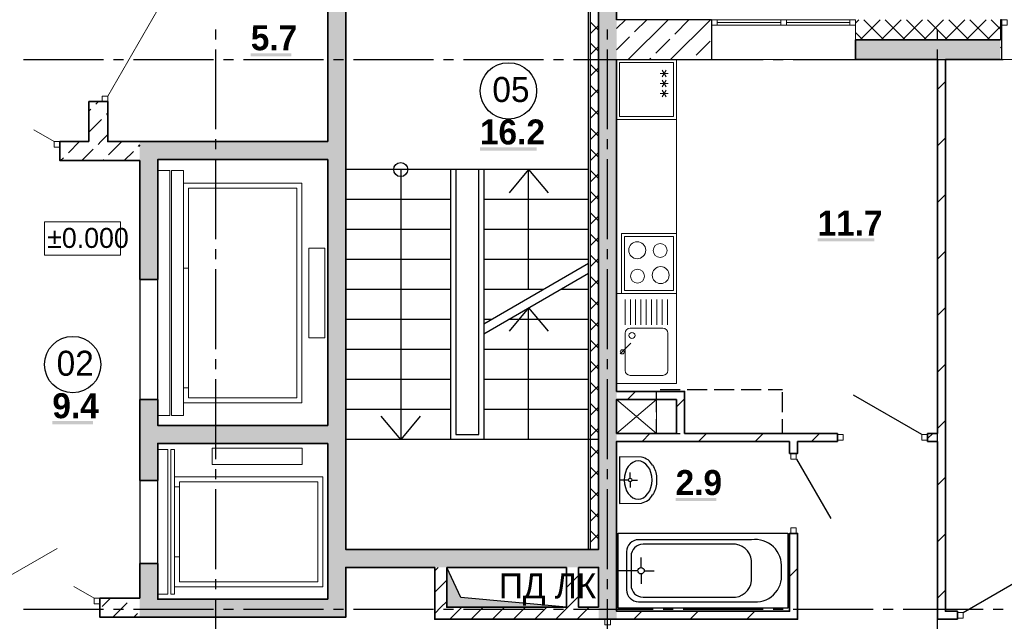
# Model space of a CAD drawing. Header units: millimetres. Extents: x 259029 to 2494469, y -731578 to -57567.
# Tile 224 of 252: x 495024 to 504874, y -604767 to -598747. Entities that reach past the tile are written whole.
import ezdxf

# ---------------------------------------------------------------- set-up
doc = ezdxf.new("R2010")
doc.units = ezdxf.units.MM
for name, color, linetype in [('PDF _Геометрия', 7, 'Continuous'), ('PDF _Сплошная заливка', 7, 'Continuous'), ('PDF _Текст', 7, 'Continuous')]:
    doc.layers.add(name, color=color, linetype=linetype)
doc.layers.add('Выноски', color=20, linetype='Continuous', lineweight=20)
doc.styles.add('PDF Century Gothic', font='GOTHIC.TTF')
doc.styles.add('PDF Century Gothic Bold', font='GOTHICB.TTF')
doc.styles.add('ГОСТ', font='GOST_Common.ttf')

msp = doc.modelspace()

# ---------------------------------------------------------------- hatches: boundary and pattern name
at = {"layer": 'PDF _Сплошная заливка', "true_color": 0xf1f1f1, "transparency": 33554559}
msp.add_hatch(color=7, dxfattribs=at).paths.add_polyline_path([(500815.7, -597127.5), (500815.7, -604747.5), (500995.7, -604747.5), (500995.7, -602547.5), (500995.5, -602547.5), (500995.5, -602467.5), (500995.7, -602467.5), (500995.7, -597127.5)])

# ---------------------------------------------------------------- linework, layer by layer
at = {"layer": 'PDF _Геометрия', "lineweight": 35}
for points in [[(500995.6, -598747.5), (500995.6, -597127.5), (500815.6, -597127.5)], [(498105.6, -597377.5), (498105.6, -599967.5)], [(500815.6, -597377.5), (500815.6, -604047.5), (498285.6, -604047.5), (498285.6, -597377.5)], [(504835.5, -598947.5), (503385.5, -598947.5), (503385.5, -599147.5), (504205.5, -599147.5)], [(501675.6, -602887.5), (501675.6, -602547.5), (501675.6, -602467.5), (500995.6, -602467.5), (500995.6, -599147.5)], [(504205.5, -599147.5), (504205.5, -602387.5), (504205.5, -602887.5)], [(504405.5, -604667.5), (504285.5, -604667.5), (504285.5, -599147.5)], [(504285.5, -599147.5), (504835.5, -599147.5)], [(504205.7, -599445.6), (504285.7, -599365.6)], [(498105.6, -599967.5), (496225.6, -599967.5)], [(504205.7, -600011.3), (504285.7, -599931.3)], [(498105.6, -600147.5), (496405.6, -600147.5), (496405.6, -601347.5), (496225.6, -601347.5)], [(496225.6, -600157.5), (496225.6, -601347.5)], [(498105.6, -600147.5), (498105.6, -602807.5)], [(504205.7, -600577), (504285.7, -600497)], [(504205.7, -601142.7), (504285.7, -601062.7)], [(504205.7, -601708.4), (504285.7, -601628.4)], [(504205.7, -602274.1), (504285.7, -602194.1)], [(496225.6, -602547.5), (496405.6, -602547.5)], [(496225.6, -602547.5), (496225.6, -603357.5)], [(498105.6, -602807.5), (496405.6, -602807.5), (496405.6, -602547.5)], [(501103.9, -602547.5), (501183.9, -602467.5)], [(501595.7, -602621.3), (501669.6, -602547.5), (501675.7, -602541.3)], [(504205.7, -602839.7), (504285.7, -602759.7)], [(501249.6, -602967.5), (501329.6, -602887.5)], [(503205.5, -602887.5), (501675.6, -602887.5)], [(501815.3, -602967.5), (501895.2, -602887.5)], [(502380.9, -602967.5), (502460.9, -602887.5)], [(502946.6, -602967.5), (503026.6, -602887.5)], [(503205.5, -602887.5), (503205.5, -602967.5)], [(504105.5, -602967.5), (504105.5, -602887.5)], [(504205.5, -602887.5), (504105.5, -602887.5)], [(504105.7, -602939.7), (504158, -602887.5)], [(498105.6, -602987.5), (496405.6, -602987.5), (496405.6, -603357.5), (496225.6, -603357.5)], [(498105.6, -602987.5), (498105.6, -604547.5)], [(502725.5, -602967.5), (500995.6, -602967.5), (500995.6, -604667.5), (502725.5, -604667.5), (502725.5, -603887.5), (502805.6, -603887.5), (502805.6, -604747.5), (502725.5, -604747.5), (501000.6, -604747.5), (500995.6, -604747.5), (500815.6, -604747.5)], [(502805.6, -602967.5), (502805.6, -603087.5), (502725.5, -603087.5), (502725.5, -602967.5)], [(502805.6, -602967.5), (503205.5, -602967.5)], [(504105.5, -602967.5), (504205.5, -602967.5)], [(504205.5, -602967.5), (504205.5, -604667.5), (504205.5, -604747.5), (504405.5, -604747.5)], [(504205.7, -603405.4), (504285.7, -603325.4)], [(504205.7, -603971.1), (504285.7, -603891.1)], [(496225.6, -604187.5), (496405.6, -604187.5)], [(496225.6, -604187.5), (496225.6, -604537.5)], [(498105.6, -604547.5), (496405.6, -604547.5), (496405.6, -604187.5)], [(498105.6, -604727.5), (498285.6, -604727.5), (498285.6, -604227.5), (499175.6, -604227.5)], [(499295.6, -604227.5), (500495.6, -604227.5)], [(500615.6, -604227.5), (500815.6, -604227.5), (500815.6, -604627.5)], [(502725.7, -604319.7), (502782.4, -604263.1), (502805.7, -604239.7)], [(504205.7, -604536.8), (504285.7, -604456.8)], [(501166.6, -604747.5), (501246.6, -604667.5)], [(501732.3, -604747.5), (501812.3, -604667.5)], [(502298, -604747.5), (502378, -604667.5)], [(504405.5, -604667.5), (504405.5, -604747.5)], [(496225.6, -604727.5), (496405.6, -604727.5), (498105.6, -604727.5)]]:
    msp.add_lwpolyline(points, dxfattribs=at)
at = {"layer": 'PDF _Геометрия', "lineweight": 25}
for points in [[(500715.7, -604047.5), (500715.7, -597377.5)], [(500735.7, -604047.5), (500735.7, -597377.5)], [(496985.7, -598944.4), (496985.7, -598844.4)], [(500905.7, -598944.4), (500905.7, -598844.4)], [(504205.7, -598944.4), (504205.7, -598844.4)], [(496985.7, -599844.4), (496985.7, -599044.4)], [(500905.7, -599844.4), (500905.7, -599044.4)], [(504205.7, -599844.4), (504205.7, -599044.4)], [(495062.7, -599147.5), (495862.7, -599147.5)], [(495962.7, -599147.5), (496062.7, -599147.5)], [(496162.7, -599147.5), (496962.7, -599147.5)], [(497062.7, -599147.5), (497162.7, -599147.5)], [(497262.7, -599147.5), (498062.7, -599147.5)], [(498162.7, -599147.5), (498262.7, -599147.5)], [(498362.7, -599147.5), (499162.7, -599147.5)], [(499262.7, -599147.5), (499362.7, -599147.5)], [(499462.7, -599147.5), (500262.7, -599147.5)], [(500362.7, -599147.5), (500462.7, -599147.5)], [(500562.7, -599147.5), (501362.7, -599147.5)], [(501462.7, -599147.5), (501562.7, -599147.5)], [(501662.7, -599147.5), (502462.7, -599147.5)], [(502562.7, -599147.5), (502662.7, -599147.5)], [(502762.7, -599147.5), (503562.7, -599147.5)], [(503662.7, -599147.5), (503762.7, -599147.5)], [(503862.7, -599147.5), (504662.7, -599147.5)], [(504762.7, -599147.5), (504862.7, -599147.5)], [(496985.7, -600044.4), (496985.7, -599944.4)], [(500905.7, -600044.4), (500905.7, -599944.4)], [(504205.7, -600044.4), (504205.7, -599944.4)], [(496985.7, -600944.4), (496985.7, -600144.4)], [(500905.7, -600944.4), (500905.7, -600144.4)], [(504205.7, -600944.4), (504205.7, -600144.4)], [(500715.7, -600247.5), (498285.7, -600247.5)], [(498835.7, -600247.5), (498835.7, -602947.5)], [(499335.7, -602947.5), (499335.7, -600247.5)], [(499385.7, -600247.5), (499385.7, -602897.5), (499615.7, -602897.5), (499615.7, -600247.5)], [(499665.7, -600247.5), (499665.7, -602947.5)], [(500115.7, -601447.5), (500115.7, -600247.5), (499919.7, -600481.1)], [(500115.7, -600247.5), (500311.8, -600481.1)], [(499335.7, -600547.5), (498285.7, -600547.5)], [(500715.7, -600547.5), (499665.7, -600547.5)], [(499335.7, -600847.5), (498285.7, -600847.5)], [(500715.7, -600847.5), (499665.7, -600847.5)], [(496985.7, -601144.4), (496985.7, -601044.4)], [(500905.7, -601144.4), (500905.7, -601044.4)], [(504205.7, -601144.4), (504205.7, -601044.4)], [(499335.7, -601147.5), (498285.7, -601147.5)], [(500715.7, -601147.5), (499665.7, -601147.5)], [(496985.7, -602044.4), (496985.7, -601244.4)], [(499665.7, -601790.9), (500715.7, -601184.7)], [(500905.7, -602044.4), (500905.7, -601244.4)], [(504205.7, -602044.4), (504205.7, -601244.4)], [(496225.6, -601347.5), (496225.6, -602547.5)], [(496405.6, -602547.5), (496405.6, -601347.5)], [(499665.7, -601890.9), (500715.7, -601284.7)], [(499335.7, -601447.5), (498285.7, -601447.5)], [(500260.6, -601447.5), (499665.7, -601447.5)], [(500715.7, -601447.5), (500433.8, -601447.5)], [(500115.7, -602947.5), (500115.7, -601631.1), (499919.7, -601864.8)], [(500115.7, -601631.1), (500311.8, -601864.8)], [(499335.7, -601747.5), (498285.7, -601747.5)], [(499741, -601747.5), (499665.7, -601747.5)], [(500715.7, -601747.5), (499914.2, -601747.5)], [(499335.7, -602047.5), (498285.7, -602047.5)], [(500715.7, -602047.5), (499665.7, -602047.5)], [(496985.7, -602244.4), (496985.7, -602144.4)], [(500905.7, -602244.4), (500905.7, -602144.4)], [(504205.7, -602244.4), (504205.7, -602144.4)], [(496985.7, -603144.4), (496985.7, -602344.4)], [(499335.7, -602347.5), (498285.7, -602347.5)], [(500715.7, -602347.5), (499665.7, -602347.5)], [(500905.7, -603144.4), (500905.7, -602344.4)], [(504205.7, -603144.4), (504205.7, -602344.4)], [(501432.7, -602447.5), (501632.7, -602447.5)], [(501702.7, -602447.5), (501902.7, -602447.5)], [(501972.7, -602447.5), (502172.7, -602447.5)], [(502242.7, -602447.5), (502442.7, -602447.5)], [(502512.7, -602447.5), (502655.7, -602447.5)], [(501395.7, -602674.4), (501395.7, -602474.4)], [(502655.7, -602674.4), (502655.7, -602474.4)], [(504049.5, -602899.5), (503367.1, -602505.5)], [(499335.7, -602647.5), (498285.7, -602647.5)], [(499031.8, -602713.9), (498835.7, -602947.5), (498639.7, -602713.9)], [(500715.7, -602647.5), (499665.7, -602647.5)], [(501395.7, -602887.5), (501395.7, -602744.4)], [(502512.7, -602887.5), (502655.7, -602887.5), (502655.7, -602744.4)], [(501432.7, -602887.5), (501632.7, -602887.5)], [(501702.7, -602887.5), (501902.7, -602887.5)], [(501972.7, -602887.5), (502172.7, -602887.5)], [(502242.7, -602887.5), (502442.7, -602887.5)], [(500815.7, -602947.5), (498285.7, -602947.5)], [(501244.1, -603123.6), (501023.6, -603120.2), (501023.6, -603587.9)], [(502793.7, -603143.5), (503137.7, -603739.3)], [(496985.7, -603344.4), (496985.7, -603244.4)], [(500905.7, -603344.4), (500905.7, -603244.4)], [(501130.8, -603336.8), (501130.8, -603280.1)], [(504205.7, -603344.4), (504205.7, -603244.4)], [(496225.6, -603357.5), (496225.6, -604187.5)], [(496405.6, -604187.5), (496405.6, -603357.5)], [(501113.6, -603354), (501023.6, -603354)], [(501130.8, -603371.2), (501130.8, -603427.9)], [(501148, -603354), (501204.7, -603354)], [(496985.7, -604244.4), (496985.7, -603444.4)], [(500905.7, -604244.4), (500905.7, -603444.4)], [(504205.7, -604244.4), (504205.7, -603444.4)], [(501023.6, -603587.9), (501244.1, -603584.5)], [(501010.2, -604636.3), (501010.2, -603886.3), (502710.2, -603886.3), (502710.2, -604636.3)], [(501240.2, -604229.3), (501240.2, -604129.3)], [(500495.7, -604627.5), (499295.7, -604627.5), (499295.7, -604227.5), (500495.7, -604227.5), (500495.7, -604627.5), (499438.3, -604527.9), (499295.7, -604227.5)], [(501208.2, -604261.3), (501010.2, -604261.3)], [(501240.2, -604293.3), (501240.2, -604393.3)], [(501272.2, -604261.3), (501372.2, -604261.3)], [(504461.5, -604679.5), (505144, -604285.5)], [(496985.7, -604444.4), (496985.7, -604344.4)], [(500905.7, -604444.4), (500905.7, -604344.4)], [(504205.7, -604444.4), (504205.7, -604344.4)], [(496985.7, -605344.4), (496985.7, -604544.4)], [(500905.7, -605344.4), (500905.7, -604544.4)], [(504205.7, -605344.4), (504205.7, -604544.4)], [(495062.7, -604647.5), (495862.7, -604647.5)], [(495962.7, -604647.5), (496062.7, -604647.5)], [(496162.7, -604647.5), (496962.7, -604647.5)], [(497062.7, -604647.5), (497162.7, -604647.5)], [(497262.7, -604647.5), (498062.7, -604647.5)], [(498162.7, -604647.5), (498262.7, -604647.5)], [(498362.7, -604647.5), (499162.7, -604647.5)], [(499262.7, -604647.5), (499362.7, -604647.5)], [(499462.7, -604647.5), (500262.7, -604647.5)], [(500362.7, -604647.5), (500462.7, -604647.5)], [(500562.7, -604647.5), (501362.7, -604647.5)], [(502710.2, -604636.3), (501010.2, -604636.3)], [(501462.7, -604647.5), (501562.7, -604647.5)], [(501662.7, -604647.5), (502462.7, -604647.5)], [(502562.7, -604647.5), (502662.7, -604647.5)], [(502762.7, -604647.5), (503562.7, -604647.5)], [(503662.7, -604647.5), (503762.7, -604647.5)], [(503862.7, -604647.5), (504662.7, -604647.5)], [(504762.7, -604647.5), (504862.7, -604647.5)]]:
    msp.add_lwpolyline(points, dxfattribs=at)
at = {"layer": 'PDF _Геометрия', "lineweight": 13}
for points in [[(495905.7, -599511.5), (496405.5, -598645.9)], [(500815.7, -598850.9), (500735.7, -598770.9)], [(500735.7, -598885.1), (500815.7, -598805.1)], [(502001.7, -598747.5), (503329.7, -598747.5)], [(502001.7, -598775.5), (502637.7, -598775.5)], [(502001.7, -598803.5), (503329.7, -598803.5)], [(502693.7, -598775.5), (503329.7, -598775.5)], [(503385.5, -598947.5), (503385.5, -598747.5)], [(503385.7, -598780.7), (503419, -598747.5)], [(503431.1, -598947.5), (503631.1, -598747.5)], [(503670, -598947.5), (503470, -598747.5)], [(503643.2, -598947.5), (503843.2, -598747.5)], [(503882.1, -598947.5), (503682.1, -598747.5)], [(503855.4, -598947.5), (504055.4, -598747.5)], [(504094.3, -598947.5), (503894.3, -598747.5)], [(504067.5, -598947.5), (504267.5, -598747.5)], [(504306.4, -598947.5), (504106.4, -598747.5)], [(504279.6, -598947.5), (504479.6, -598747.5)], [(504518.5, -598947.5), (504318.5, -598747.5)], [(504491.7, -598947.5), (504691.7, -598747.5)], [(504730.7, -598947.5), (504530.7, -598747.5)], [(504836, -598840.7), (504742.8, -598747.5)], [(503457.9, -598947.5), (503385.7, -598875.4)], [(504703.9, -598947.5), (504836, -598815.4)], [(500815.7, -599063.1), (500735.7, -598983.1)], [(500735.7, -599097.3), (500815.7, -599017.3)], [(500815.7, -599275.2), (500735.7, -599195.2)], [(501595.7, -602387.5), (501595.7, -599147.5)], [(501945.6, -599147.5), (503385.5, -599147.5)], [(504845.5, -599147.5), (507045.5, -599147.5)], [(500735.7, -599309.4), (500815.7, -599229.4)], [(501431.7, -599285.7), (501511.7, -599285.7)], [(501451.7, -599251.1), (501491.7, -599320.4)], [(501491.7, -599251.1), (501451.7, -599320.4)], [(501431.7, -599385.7), (501511.7, -599385.7)], [(501451.7, -599351.1), (501491.7, -599420.4)], [(501491.7, -599351.1), (501451.7, -599420.4)], [(500815.7, -599487.3), (500735.7, -599407.3)], [(500735.7, -599521.5), (500815.7, -599441.5)], [(501431.7, -599485.7), (501511.7, -599485.7)], [(501451.7, -599451.1), (501491.7, -599520.4)], [(501491.7, -599451.1), (501451.7, -599520.4)], [(500815.7, -599699.5), (500735.7, -599619.5)], [(500735.7, -599733.7), (500815.7, -599653.7)], [(495369.6, -599967.5), (495163.9, -599848.8)], [(500815.7, -599911.6), (500735.7, -599831.6)], [(500735.7, -599945.8), (500815.7, -599865.8)], [(500815.7, -600123.7), (500735.7, -600043.7)], [(500735.7, -600157.9), (500815.7, -600077.9)], [(496405.7, -602707.5), (496525.7, -602707.5), (496525.7, -600257.5), (496405.7, -600257.5)], [(500815.7, -600335.9), (500735.7, -600255.9)], [(500735.7, -600370), (500815.7, -600290)], [(500815.7, -600548), (500735.7, -600468)], [(500735.7, -600582.2), (500815.7, -600502.2)], [(500815.7, -600760.1), (500735.7, -600680.1)], [(500735.7, -600794.3), (500815.7, -600714.3)], [(500815.7, -600972.3), (500735.7, -600892.3)], [(500735.7, -601006.4), (500815.7, -600926.4)], [(501045.7, -601487.5), (501045.7, -600887.5), (501595.7, -600887.5), (501595.7, -601487.5)], [(500815.7, -601184.4), (500735.7, -601104.4)], [(500735.7, -601218.6), (500815.7, -601138.6)], [(496713.7, -601232.5), (496663.7, -601232.5)], [(500815.7, -601396.5), (500735.7, -601316.5)], [(500735.7, -601430.7), (500815.7, -601350.7)], [(500815.7, -601608.7), (500735.7, -601528.7)], [(500735.7, -601642.8), (500815.7, -601562.8)], [(501045.7, -601487.5), (501595.7, -601487.5)], [(501080.3, -601800), (501080.3, -601547.5)], [(501133.3, -601800), (501133.3, -601547.5)], [(501186.2, -601800), (501186.2, -601547.5)], [(501239.2, -601800), (501239.2, -601547.5)], [(501292.1, -601800), (501292.1, -601547.5)], [(501345.1, -601800), (501345.1, -601547.5)], [(501398, -601800), (501398, -601547.5)], [(501450.9, -601800), (501450.9, -601547.5)], [(501503.9, -601800), (501503.9, -601547.5)], [(500815.7, -601820.8), (500735.7, -601740.8)], [(500735.7, -601855), (500815.7, -601775)], [(500815.7, -602032.9), (500735.7, -601952.9)], [(500735.7, -602067.1), (500815.7, -601987.1)], [(501031.2, -602091.8), (501138.2, -601984.8)], [(500815.7, -602245), (500735.7, -602165)], [(500735.7, -602279.2), (500815.7, -602199.2)], [(496713.7, -602432.5), (496663.7, -602432.5)], [(500815.7, -602457.2), (500735.7, -602377.2)], [(500735.7, -602491.4), (500815.7, -602411.4)], [(500815.7, -602669.3), (500735.7, -602589.3)], [(500735.7, -602703.5), (500815.7, -602623.5)], [(500815.7, -602881.4), (500735.7, -602801.4)], [(500735.7, -602915.6), (500815.7, -602835.6)], [(500815.7, -603093.6), (500735.7, -603013.6)], [(496405.7, -603047.5), (496505.7, -603047.5), (496505.7, -604497.5), (496405.7, -604497.5)], [(500735.7, -603127.8), (500815.7, -603047.8)], [(500815.7, -603305.7), (500735.7, -603225.7)], [(496572.7, -604422.5), (498056.7, -604422.5), (498056.7, -603322.5), (496572.7, -603322.5)], [(500735.7, -603339.9), (500815.7, -603259.9)], [(496572.7, -603422.5), (496622.7, -603422.5)], [(500815.7, -603517.8), (500735.7, -603437.8)], [(500735.7, -603552), (500815.7, -603472)], [(500815.7, -603730), (500735.7, -603650)], [(500735.7, -603764.2), (500815.7, -603684.2)], [(500815.7, -603942.1), (500735.7, -603862.1)], [(500735.7, -603976.3), (500815.7, -603896.3)], [(494531.6, -604537.5), (495397.2, -604037.8)], [(496572.7, -604122.5), (496622.7, -604122.5)], [(495769.6, -604537.5), (495563.9, -604418.7)]]:
    msp.add_lwpolyline(points, dxfattribs=at)
at = {"layer": 'PDF _Геометрия', "color": 9, "lineweight": 25, "true_color": 0xc8c8a0}
for points in [[(501945.6, -598747.5), (500995.6, -598747.5)], [(500995.7, -598837.3), (501085.5, -598747.5)], [(501109.8, -599147.5), (501509.8, -598747.5)], [(501174.7, -598870.5), (501297.6, -598747.5)], [(501534, -599147.5), (501934, -598747.5)], [(501577.7, -598891.7), (501719.1, -598750.2)], [(501945.6, -598747.5), (501945.6, -598803.5), (501945.6, -599147.5)], [(504845.5, -598747.5), (504835.5, -598747.5), (504835.5, -598947.5)], [(504845.5, -598747.5), (504845.5, -598803.5), (504845.5, -599147.5)], [(504835.7, -598815.6), (504845.7, -598805.6)], [(500995.7, -599049.4), (501125.2, -598920)], [(501386.8, -599082.6), (501528.2, -598941.2)], [(501789.9, -599103.8), (501931.3, -598962.4)], [(504835.7, -599027.8), (504845.7, -599017.8)], [(500995.6, -599147.5), (501945.6, -599147.5)], [(501321.9, -599147.5), (501337.3, -599132.1)], [(504835.5, -599147.5), (504845.5, -599147.5)]]:
    msp.add_lwpolyline(points, dxfattribs=at)
at = {"layer": 'PDF _Геометрия', "lineweight": 13}
for points in [[(501945.7, -598803.5), (502001.7, -598803.5), (502001.7, -598747.5), (501945.7, -598747.5)], [(502637.7, -598803.5), (502693.7, -598803.5), (502693.7, -598747.5), (502637.7, -598747.5)], [(503385.7, -598803.5), (503329.7, -598803.5), (503329.7, -598747.5), (503385.7, -598747.5)], [(504845.7, -598803.5), (504901.7, -598803.5), (504901.7, -598747.5), (504845.7, -598747.5)], [(501595.7, -599147.5), (500995.7, -599147.5), (500995.7, -599747.5), (501595.7, -599747.5)], [(501025.7, -599177.5), (501565.7, -599177.5), (501565.7, -599717.5), (501025.7, -599717.5)], [(495905.7, -599567.5), (495905.7, -599511.5), (495849.7, -599511.5), (495849.7, -599567.5)], [(495369.7, -599967.5), (495425.7, -599967.5), (495425.7, -600023.5), (495369.7, -600023.5)], [(496543.7, -600257.5), (496663.7, -600257.5), (496663.7, -602707.5), (496543.7, -602707.5)], [(497847.7, -600382.5), (496663.7, -600382.5), (496663.7, -602582.5), (497847.7, -602582.5)], [(496713.7, -602532.5), (497797.7, -602532.5), (497797.7, -600432.5), (496713.7, -600432.5)], [(501075.7, -600917.5), (501565.7, -600917.5), (501565.7, -601457.5), (501075.7, -601457.5)], [(497915.7, -601932.5), (498075.7, -601932.5), (498075.7, -601032.5), (497915.7, -601032.5)], [(500995.7, -601487.5), (500995.7, -602387.5), (501595.7, -602387.5), (501595.7, -601487.5)], [(503205.5, -602899.5), (503261.5, -602899.5), (503261.5, -602955.5), (503205.5, -602955.5)], [(504049.5, -602899.5), (504105.5, -602899.5), (504105.5, -602955.5), (504049.5, -602955.5)], [(496950.7, -603198.5), (497850.7, -603198.5), (497850.7, -603036.5), (496950.7, -603036.5)], [(496535.7, -603047.5), (496572.7, -603047.5), (496572.7, -604497.5), (496535.7, -604497.5)], [(502793.5, -603143.5), (502793.5, -603087.5), (502737.5, -603087.5), (502737.5, -603143.5)], [(498006.7, -603372.5), (496622.7, -603372.5), (496622.7, -604372.5), (498006.7, -604372.5)], [(502793.5, -603887.5), (502793.5, -603831.5), (502737.5, -603831.5), (502737.5, -603887.5)], [(495769.7, -604537.5), (495825.7, -604537.5), (495825.7, -604593.5), (495769.7, -604593.5)], [(504461.5, -604679.5), (504405.5, -604679.5), (504405.5, -604735.5), (504461.5, -604735.5)], [(500877.6, -604803.5), (500877.6, -604747.5), (500933.6, -604747.5), (500933.6, -604803.5)]]:
    msp.add_lwpolyline(points, close=True, dxfattribs=at)
at = {"layer": 'PDF _Геометрия', "color": 191, "lineweight": 35, "true_color": 0xc8aaf2}
for points in [[(495715.6, -599967.5), (495715.6, -599567.5), (495849.6, -599567.5), (495905.6, -599567.5), (495905.6, -599967.5), (496225.6, -599967.5)], [(495786.5, -599591.7), (495810.7, -599567.5)], [(495715.7, -599662.5), (495737, -599641.2)], [(495892.6, -599697.8), (495905.7, -599684.6)], [(495715.7, -599874.6), (495843.1, -599747.3)], [(496225.6, -600157.5), (495425.6, -600157.5), (495425.6, -600023.5), (495425.6, -599967.5)], [(495715.6, -599967.5), (495425.6, -599967.5)], [(495510.7, -600079.6), (495622.9, -599967.5)], [(495807.7, -599994.8), (495835, -599967.5), (495905.7, -599896.7)], [(495913.8, -600100.8), (496047.1, -599967.5)], [(495645, -600157.5), (495758.2, -600044.3)], [(496069.3, -600157.5), (496161.3, -600065.5)], [(496210.8, -600016), (496225.7, -600001)], [(495432.9, -600157.5), (495461.2, -600129.1)], [(495857.1, -600157.5), (495864.3, -600150.3)], [(496225.6, -604727.5), (495825.6, -604727.5), (495825.6, -604593.5), (495825.6, -604537.5), (496225.6, -604537.5)], [(495850.2, -604619.2), (495903.4, -604566), (495931.9, -604537.5)], [(495956.2, -604725.3), (496097.6, -604583.9)], [(496166.2, -604727.5), (496203.7, -604689.9)]]:
    msp.add_lwpolyline(points, dxfattribs=at)
at = {"layer": 'PDF _Геометрия', "lineweight": 18}
for points in [[(495271.4, -601102.4), (496032.9, -601102.4), (496032.9, -600769.1), (495271.4, -600769.1)], [(501395.7, -602887.5), (500995.7, -602887.5), (500995.7, -602547.5), (501395.7, -602547.5)]]:
    msp.add_lwpolyline(points, close=True, dxfattribs=at)
at = {"layer": 'PDF _Геометрия', "lineweight": 13}
msp.add_lwpolyline([(501507.8, -601884.6), (501507.8, -602256.7, -0.414208), (501457.8, -602306.7), (501130.3, -602306.7, -0.414208), (501080.3, -602256.7), (501080.3, -601884.6, -0.414208), (501130.3, -601834.6), (501457.8, -601834.6, -0.414208)], format="xyb", close=True, dxfattribs=at)
at = {"layer": 'PDF _Геометрия', "lineweight": 35}
msp.add_lwpolyline([(501595.6, -602547.5), (501595.6, -602887.5), (500995.6, -602887.5), (500995.6, -602547.5)], close=True, dxfattribs=at)
at = {"layer": 'PDF _Геометрия', "lineweight": 18}
for points in [[(500995.7, -602887.5), (501395.7, -602547.5)], [(500995.7, -602547.5), (501395.7, -602887.5)]]:
    msp.add_lwpolyline(points, dxfattribs=at)
at = {"layer": 'PDF _Геометрия', "lineweight": 25}
msp.add_lwpolyline([(501355.1, -603205.1, -0.139091), (501394.6, -603327.9), (501394.6, -603380.2, -0.139091), (501355.1, -603503)], format="xyb", dxfattribs=at)
for points in [[(502345.2, -603951.3), (501215.2, -603951.3, 0.414211), (501095.2, -604071.3), (501095.2, -604451.3, 0.414211), (501215.2, -604571.3), (502345.2, -604571.3, 0.491289), (502645.2, -604286.3), (502645.2, -604236.3, 0.479922)], [(501140.2, -604116.3), (501140.2, -604406.3, 0.414211), (501260.2, -604526.3), (502185.2, -604526.3, 0.408214), (502344.5, -604326.9), (502344.9, -604313.3), (502345.2, -604299.8), (502345.2, -604286.3), (502345.2, -604236.3), (502345.2, -604222.8), (502344.9, -604209.3), (502344.5, -604195.6, 0.408214), (502185.2, -603996.3), (501260.2, -603996.3, 0.414211)]]:
    msp.add_lwpolyline(points, format="xyb", close=True, dxfattribs=at)
at = {"layer": 'PDF _Геометрия', "color": 45, "lineweight": 35, "true_color": 0xaa8232}
for points in [[(499175.6, -604227.5), (499175.6, -604627.5), (499175.6, -604747.5), (500810.6, -604747.5), (500815.6, -604747.5)], [(499175.7, -604263.5), (499211.7, -604227.5)], [(500495.6, -604227.5), (500495.6, -604627.5), (499295.6, -604627.5), (499295.6, -604227.5)], [(500495.7, -604428.4), (500615.7, -604308.4)], [(500815.6, -604627.5), (500615.6, -604627.5), (500615.6, -604227.5)], [(499175.7, -604475.6), (499295.7, -604355.6)], [(499236, -604627.5), (499295.7, -604567.8)], [(500388.8, -604747.5), (500508.8, -604627.5), (500615.7, -604520.6)], [(499175.7, -604687.8), (499236, -604627.5)], [(499328.1, -604747.5), (499448.1, -604627.5)], [(499540.3, -604747.5), (499660.3, -604627.5)], [(499752.4, -604747.5), (499872.4, -604627.5)], [(499964.5, -604747.5), (500084.5, -604627.5)], [(500176.7, -604747.5), (500296.7, -604627.5)], [(500600.9, -604747.5), (500720.9, -604627.5)]]:
    msp.add_lwpolyline(points, dxfattribs=at)
at = {"layer": 'PDF _Геометрия', "lineweight": 25}
for centre, radius in [((499913.2, -599459.6), 281.9), ((498835.7, -600247.5), 70), ((495554.1, -602198.7), 281.9), ((501130.8, -603354), 17.2), ((501240.2, -604261.3), 32)]:
    msp.add_circle(centre, radius, dxfattribs=at)
at = {"layer": 'PDF _Геометрия', "lineweight": 13}
for centre, radius in [((501201.7, -601054.9), 84.8), ((501431, -601057.4), 70.1), ((501204.9, -601314.3), 70.1), ((501436.3, -601303.2), 84.8), ((501149.5, -601907.5), 30.1), ((501052, -602071), 20.7)]:
    msp.add_circle(centre, radius, dxfattribs=at)
at = {"layer": 'PDF _Геометрия', "lineweight": 25}
for points in [[(501355.1, -603205.1), (501333.3, -603164.5), (501292.7, -603134.6), (501244.1, -603123.6)], [(501211.1, -603161.9), (501134.3, -603161.9), (501072, -603247.9), (501072, -603354)], [(501350.1, -603354), (501350.1, -603247.9), (501287.8, -603161.9), (501211.1, -603161.9)], [(501072, -603354), (501072, -603460.2), (501134.3, -603546.2), (501211.1, -603546.2)], [(501211.1, -603546.2), (501287.8, -603546.2), (501350.1, -603460.2), (501350.1, -603354)], [(501244.1, -603584.5), (501292.7, -603573.5), (501333.3, -603543.6), (501355.1, -603503)]]:
    msp.add_open_spline(points, degree=3, dxfattribs=at)
at = {"layer": 'PDF _Сплошная заливка', "color": 7, "lineweight": 35, "true_color": 0xf1f1f1, "transparency": 33554559}
for points in [[(498105.7, -597127.5), (498105.7, -604727.5), (498285.7, -597127.5), (498285.7, -604727.5)], [(496225.7, -600147.5), (498105.7, -600147.5), (496225.7, -599967.5), (498105.7, -599967.5)], [(496405.7, -601347.5), (496405.7, -600147.5), (496225.7, -601347.5), (496225.7, -600147.5)], [(496405.7, -602547.5), (496225.7, -602547.5), (496405.7, -603357.5), (496225.7, -603357.5)], [(496405.7, -602987.5), (498105.7, -602987.5), (496405.7, -602807.5), (498105.7, -602807.5)], [(498285.7, -604227.5), (500815.7, -604227.5), (498285.7, -604047.5), (500815.7, -604047.5)], [(496405.7, -604727.5), (496405.7, -604187.5), (496225.7, -604727.5), (496225.7, -604187.5)], [(496405.7, -604727.5), (498105.7, -604727.5), (496405.7, -604547.5), (498105.7, -604547.5)]]:
    msp.add_solid(points, dxfattribs=at)
at = {"layer": 'PDF _Сплошная заливка', "color": 7, "lineweight": 25, "true_color": 0xf1f1f1, "transparency": 33554559}
msp.add_solid([(503385.7, -599147.5), (504835.7, -599147.5), (503385.7, -598947.5), (504835.7, -598947.5)], dxfattribs=at)
at = {"layer": 'PDF _Сплошная заливка', "lineweight": 25, "transparency": 33554559}
for points in [[(497335.6, -599114.1), (497741.6, -599114.1), (497335.6, -599082.8), (497741.6, -599082.8)], [(499627.8, -600056.9), (500196.4, -600056.9), (499627.8, -600025.6), (500196.4, -600025.6)], [(503006, -600965.8), (503574.5, -600965.8), (503006, -600934.4), (503574.5, -600934.4)], [(495350.3, -602796), (495756.4, -602796), (495350.3, -602764.7), (495756.4, -602764.7)], [(501585.8, -603564.6), (501991.9, -603564.6), (501585.8, -603533.2), (501991.9, -603533.2)]]:
    msp.add_solid(points, dxfattribs=at)
at = {"layer": 'PDF _Сплошная заливка', "color": 251, "lineweight": 35, "true_color": 0x6c6c6c, "transparency": 33554559}
msp.add_solid([(499295.7, -604627.5), (500495.7, -604627.5), (499295.7, -604227.5), (499438.3, -604527.9)], dxfattribs=at)

# ---------------------------------------------------------------- texts
at = {"layer": 'PDF _Текст', "attachment_point": 7}
for s, insert, char_height, style in [('5.7', (497335.6, -599056.8), 250, 'PDF Century Gothic Bold'), ('05', (499752.5, -599574.6), 250, 'PDF Century Gothic'), ('16.2', (499627.8, -599999.6), 250, 'PDF Century Gothic Bold'), ('11.7', (503006, -600908.5), 250, 'PDF Century Gothic Bold'), ('±0.000', (495299.1, -601034.1), 200, 'PDF Century Gothic'), ('02', (495393.3, -602313.7), 250, 'PDF Century Gothic'), ('9.4', (495350.3, -602738.7), 250, 'PDF Century Gothic Bold'), ('2.9', (501585.8, -603507.3), 250, 'PDF Century Gothic Bold'), ('ПД ЛК', (499817.8, -604610.7), 250, 'PDF Century Gothic')]:
    msp.add_mtext(s, dxfattribs=dict(at, insert=insert, char_height=char_height, style=style))
at = {"layer": 'Выноски'}
note = msp.add_mtext_static_columns([''] * 2, width=19641.405, gutter_width=8167.2, height=0, dxfattribs=dict(at, insert=(385740.7, -593573.6), char_height=250, attachment_point=1, style='ГОСТ'))
for column, words in zip([note] + note.columns.linked_columns, ['\\pi10527.89954; \\P\\pi570.45,l346.2,t2000;1.^IОбщие указания см. лист 1. {\\H1.46663x; }\\P2.^IМонтажные узлы 1;2;3;4;6;7;8 см. лист{\\C0; 7.\\H1.45562x; \\H0.68699x;\\P}3.^IСварку производить согласно СП70.1330.2011 электродами Э42 ГОСТ 9467-75*.{\\H1.45929x; }\\P4.^IВсе металлические конструкции окрасить эмалью ПФ-1189 по ГОСТ 6465-79 в два слоя. Эмаль наносить на {\\H1.45807x; }\\P\\pi0,t346.2;грунтовку ГФ-021 по ГОСТ 25129-82 (первый слой - на заводе-изготовителе, второй слой - на монтаже).{\\H1.65848x; }\\P\\pi570.45,t2000;5.^IОгнезащиту металлических косоуров см.л. 9.{\\H1.19167x; }\\P6.^IДлину швов принимать по длине сопряжения свариваемых элементов. все катеты сварных швов принимать {\\H1.54728x; }\\P\\pi0,t346.2;высотой 6 мм, кроме оговоренных.{\\H1.42874x; }\\P\\pi570.45,t2000;7.^IМонтаж стальных конструкций производить в соответствии с указаниями СП 70.1333.0.2012"Несущие и {\\H1.46825x; }\\P\\pi0,t346.2;ограждающие конструкции".{\\H1.45508x; }\\P\\pi570.45,t2000;8.^IЖелезобетонные изделия монтировать на цем-песчаном растворе М100 толщ. 10мм.{\\H1.46099x; }\\P{\\C0;9.^IНа разрезах 1-1;2-2 отметки чистого пола.\\H1.45599x; \\H0.68682x;\\P\\pi10570.70257,l0,tz;\\H1.82587x; \\H0.54768x;\\P\\H1.55804x; \\H0.64183x;\\P\\H1.64732x; \\H0.60705x;\\P\\pi812.5,l41.6675;\\H1.23836x; \\H0.80752x;\\P}', '']):
    column.text = words

doc.saveas('drawing.dxf')
